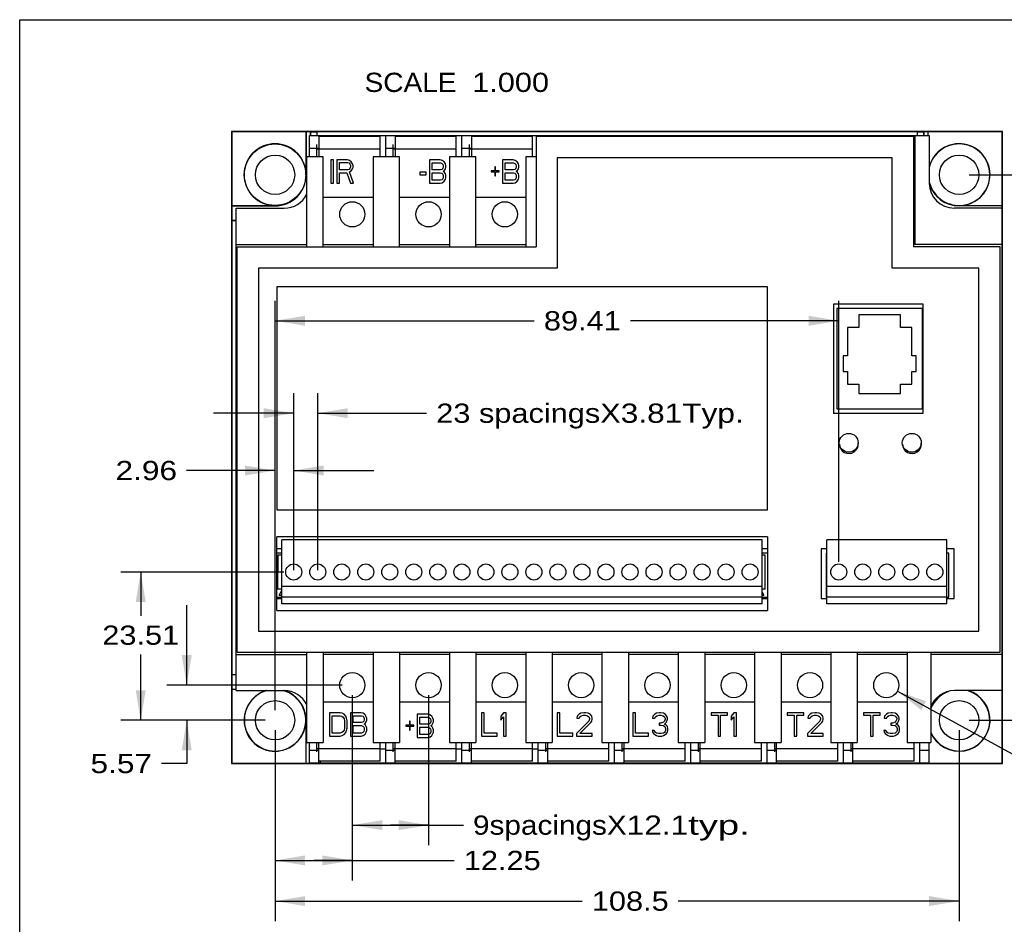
# Model space of a CAD drawing. Extents: x 0 to 11, y 0 to 8.5.
# Tile 2 of 3: x 0 to 6.1, y 2.9 to 8.5. Entities that reach past the tile are written whole.
import ezdxf
from ezdxf.enums import TextEntityAlignment as Align

# ---------------------------------------------------------------- set-up
doc = ezdxf.new("R2010")
doc.units = 0
doc.header["$LTSCALE"] = 0.605
doc.header["$MEASUREMENT"] = 0
doc.layers.get('0').update_dxf_attribs({"linetype": 'CONTINUOUS'})
doc.dimstyles.get("Standard").update_dxf_attribs({"dimtxt": 0.18, "dimasz": 0.18, "dimexe": 0.18, "dimexo": 0.0625, "dimgap": 0.09, "dimtad": 0, "dimtih": 1, "dimtoh": 1, "dimdec": 4, "dimzin": 0, "dimtxsty": 'STANDARD', "dimcen": 0.09, "dimazin": 3, "dimtfac": 1, "dimtdec": 4, "dimtofl": 0, "dimtmove": 0, "dimatfit": 3, "dimtolj": 1, "dimtzin": 0})

# ---------------------------------------------------------------- blocks, each defined once
blk = doc.blocks.new('*D0')
at = {"color": 2, "linetype": 'BYBLOCK'}
for p, q in [((2.0769, 4.2837), (2.0769, 3.1268)), ((1.5945, 4.0643), (1.5945, 3.1268)), ((1.5945, 3.2518), (1.8357, 3.2518)), ((2.0769, 3.2518), (1.8357, 3.2518)), ((1.8357, 3.2518), (2.7134, 3.2518))]:
    blk.add_line(p, q, dxfattribs=at)
for points in [[(1.782, 3.2206), (1.782, 3.2831), (1.5945, 3.2518)], [(1.8894, 3.2831), (1.8894, 3.2206), (2.0769, 3.2518)]]:
    blk.add_solid(points, dxfattribs=at)
at = {"color": 2, "linetype": 'BYBLOCK', "width": 1.090909}
blk.add_text('12.25', height=0.12, dxfattribs=at).set_placement((2.7734, 3.1918), (3.2534, 3.1918), align=Align.FIT)
blk = doc.blocks.new('*D1')
at = {"color": 2, "linetype": 'BYBLOCK'}
for p, q in [((2.0769, 4.2837), (2.0769, 3.3473)), ((2.5532, 4.2837), (2.5532, 3.3473)), ((2.0769, 3.4723), (2.315, 3.4723)), ((2.5532, 3.4723), (2.315, 3.4723)), ((2.315, 3.4723), (2.7706, 3.4723))]:
    blk.add_line(p, q, dxfattribs=at)
for points in [[(2.2644, 3.4411), (2.2644, 3.5036), (2.0769, 3.4723)], [(2.3657, 3.5036), (2.3657, 3.4411), (2.5532, 3.4723)]]:
    blk.add_solid(points, dxfattribs=at)
for s, width, p, p2 in [('9spacingsX', 0.888889, (2.8306, 3.4123), (3.7906, 3.4123)), ('12.1', 1.371429, (3.7906, 3.4123), (4.1746, 3.4123)), ('typ.', 1.066667, (4.1746, 3.4123), (4.5586, 3.4123))]:
    blk.add_text(s, height=0.12, dxfattribs=dict(at, width=width)).set_placement(p, p2, align=Align.FIT)
blk = doc.blocks.new('*D2')
at = {"color": 2, "linetype": 'BYBLOCK'}
for p, q in [((1.5945, 4.0643), (1.5945, 2.8732)), ((5.8661, 4.0643), (5.8661, 2.8732)), ((1.5945, 2.9982), (3.5127, 2.9982)), ((5.8661, 2.9982), (4.1127, 2.9982))]:
    blk.add_line(p, q, dxfattribs=at)
for points in [[(1.782, 2.967), (1.782, 3.0295), (1.5945, 2.9982)], [(5.6786, 3.0295), (5.6786, 2.967), (5.8661, 2.9982)]]:
    blk.add_solid(points, dxfattribs=at)
at = {"color": 2, "linetype": 'BYBLOCK', "width": 1.142857}
blk.add_text('108.5', height=0.12, dxfattribs=at).set_placement((3.5727, 2.9382), (4.0527, 2.9382), align=Align.FIT)
blk = doc.blocks.new('*D3')
at = {"color": 2, "linetype": 'BYBLOCK'}
for p, q in [((5.9286, 7.5323), (6.9679, 7.5323)), ((6.8429, 7.5323), (6.8429, 5.925)), ((6.8429, 4.1268), (6.8429, 5.685)), ((5.9286, 4.1268), (6.9679, 4.1268))]:
    blk.add_line(p, q, dxfattribs=at)
for points in [[(6.8117, 7.3448), (6.8742, 7.3448), (6.8429, 7.5323)], [(6.8742, 4.3143), (6.8117, 4.3143), (6.8429, 4.1268)]]:
    blk.add_solid(points, dxfattribs=at)
at = {"color": 2, "linetype": 'BYBLOCK', "width": 1.066667}
blk.add_text('86.5', height=0.12, dxfattribs=at).set_placement((6.6509, 5.745), (7.0349, 5.745), align=Align.FIT)
blk = doc.blocks.new('*D4')
at = {"color": 2, "linetype": 'BYBLOCK'}
for p, q in [((1.043, 4.3462), (1.043, 4.8462)), ((2.0144, 4.3462), (0.918, 4.3462)), ((1.532, 4.1268), (0.918, 4.1268)), ((1.043, 4.1268), (1.043, 3.857)), ((1.043, 3.857), (0.8864, 3.857))]:
    blk.add_line(p, q, dxfattribs=at)
for points in [[(1.0743, 4.5337), (1.0118, 4.5337), (1.043, 4.3462)], [(1.0118, 3.9393), (1.0743, 3.9393), (1.043, 4.1268)]]:
    blk.add_solid(points, dxfattribs=at)
at = {"color": 2, "linetype": 'BYBLOCK', "width": 1.066667}
blk.add_text('5.57', height=0.12, dxfattribs=at).set_placement((0.4424, 3.797), (0.8264, 3.797), align=Align.FIT)
blk = doc.blocks.new('*D5')
at = {"color": 2, "linetype": 'BYBLOCK'}
for p, q in [((1.5945, 4.1893), (1.5945, 5.811)), ((1.711, 5.0649), (1.711, 5.811)), ((1.5945, 5.686), (1.0425, 5.686)), ((1.711, 5.686), (2.211, 5.686))]:
    blk.add_line(p, q, dxfattribs=at)
for points in [[(1.407, 5.7173), (1.407, 5.6548), (1.5945, 5.686)], [(1.8985, 5.6548), (1.8985, 5.7173), (1.711, 5.686)]]:
    blk.add_solid(points, dxfattribs=at)
at = {"color": 2, "linetype": 'BYBLOCK', "width": 1.066667}
blk.add_text('2.96', height=0.12, dxfattribs=at).set_placement((0.5985, 5.626), (0.9825, 5.626), align=Align.FIT)
blk = doc.blocks.new('*D6')
at = {"color": 2, "linetype": 'BYBLOCK'}
for p, q in [((1.711, 5.0649), (1.711, 6.1687)), ((1.861, 5.0649), (1.861, 6.1687)), ((1.711, 6.0437), (1.211, 6.0437)), ((1.861, 6.0437), (2.5412, 6.0437))]:
    blk.add_line(p, q, dxfattribs=at)
for points in [[(1.5235, 6.075), (1.5235, 6.0125), (1.711, 6.0437)], [(2.0485, 6.0125), (2.0485, 6.075), (1.861, 6.0437)]]:
    blk.add_solid(points, dxfattribs=at)
for s, width, p, p2 in [('23 spacingsX', 0.872727, (2.6012, 5.9837), (3.7532, 5.9837)), ('3.81', 1.2, (3.7532, 5.9837), (4.1372, 5.9837)), ('Typ.', 1.066667, (4.1372, 5.9837), (4.5212, 5.9837))]:
    blk.add_text(s, height=0.12, dxfattribs=dict(at, width=width)).set_placement(p, p2, align=Align.FIT)
blk = doc.blocks.new('*D7')
at = {"color": 2, "linetype": 'BYBLOCK'}
for p, q in [((1.6485, 5.0524), (0.6308, 5.0524)), ((0.7558, 5.0524), (0.7558, 4.7781)), ((0.7558, 4.1268), (0.7558, 4.5381)), ((1.532, 4.1268), (0.6308, 4.1268))]:
    blk.add_line(p, q, dxfattribs=at)
for points in [[(0.7246, 4.8649), (0.7871, 4.8649), (0.7558, 5.0524)], [(0.7871, 4.3143), (0.7246, 4.3143), (0.7558, 4.1268)]]:
    blk.add_solid(points, dxfattribs=at)
at = {"color": 2, "linetype": 'BYBLOCK', "width": 1.090909}
blk.add_text('23.51', height=0.12, dxfattribs=at).set_placement((0.5158, 4.5981), (0.9958, 4.5981), align=Align.FIT)
blk = doc.blocks.new('*D8')
at = {"color": 2, "linetype": 'BYBLOCK'}
for p, q in [((1.5945, 4.1893), (1.5945, 6.7456)), ((5.1145, 5.1149), (5.1145, 6.7456)), ((1.5945, 6.6206), (3.2133, 6.6206)), ((5.1145, 6.6206), (3.8133, 6.6206))]:
    blk.add_line(p, q, dxfattribs=at)
for points in [[(1.782, 6.5894), (1.782, 6.6519), (1.5945, 6.6206)], [(4.927, 6.6519), (4.927, 6.5894), (5.1145, 6.6206)]]:
    blk.add_solid(points, dxfattribs=at)
at = {"color": 2, "linetype": 'BYBLOCK', "width": 1.090909}
blk.add_text('89.41', height=0.12, dxfattribs=at).set_placement((3.2733, 6.5606), (3.7533, 6.5606), align=Align.FIT)
blk = doc.blocks.new('*D9')
at = {"color": 2, "linetype": 'BYBLOCK'}
for p, q in [((5.4806, 4.3084), (6.4999, 3.7512)), ((6.4999, 3.7512), (6.6899, 3.7512))]:
    blk.add_line(p, q, dxfattribs=at)
blk.add_solid([(5.6301, 4.191), (5.6601, 4.2459), (5.4806, 4.3084)], dxfattribs=at)
for s, width, p, p2 in [('X.7mmX16mm', 0.923077, (7.3259, 3.6912), (8.2859, 3.6912)), ('11x ', 0.96, (6.7499, 3.6912), (7.1339, 3.6912)), ('M', 1.2, (7.1339, 3.6912), (7.2299, 3.6912)), ('4', 1.2, (7.2299, 3.6912), (7.3259, 3.6912))]:
    blk.add_text(s, height=0.12, dxfattribs=dict(at, width=width)).set_placement(p, p2, align=Align.FIT)
blk = doc.blocks.new('*U18')
at = {"color": 2, "linetype": 'BYBLOCK', "width": 0.8}
blk.add_text('SCALE  ', height=0.12, dxfattribs=at).set_placement((2.1534, 8.0489), (2.8254, 8.0489), align=Align.FIT)
blk = doc.blocks.new('*U19')
at = {"color": 2, "linetype": 'BYBLOCK', "width": 1.263158}
blk.add_text('1.000', height=0.12, dxfattribs=at).set_placement((2.8254, 8.0489), (3.3054, 8.0489), align=Align.FIT)

msp = doc.modelspace()

# ---------------------------------------------------------------- linework, layer by layer
for p, q in [((0, 0), (0, 8.5)), ((0, 8.5), (11, 8.5)), ((1.32324, 7.80199), (1.32324, 3.8571)), ((1.32324, 7.80199), (1.32489, 7.80034)), ((6.13741, 7.80199), (1.32324, 7.80199)), ((1.32489, 7.80034), (1.32489, 7.33899)), ((1.7878, 7.80034), (1.32489, 7.80034)), ((1.7878, 7.80034), (1.7878, 7.5323)), ((1.78901, 7.79962), (1.7878, 7.80034)), ((1.78901, 7.79962), (1.78901, 7.5323)), ((1.81462, 7.79962), (1.78901, 7.79962)), ((1.80914, 7.64439), (1.80914, 7.77628)), ((1.80914, 7.77628), (5.67922, 7.77628)), ((1.81462, 7.79962), (1.81497, 7.79982)), ((1.81462, 7.79962), (1.81462, 7.77628)), ((1.81497, 7.79982), (1.81497, 7.77628)), ((1.81497, 7.79982), (1.85468, 7.79982)), ((1.85468, 7.79982), (1.8552, 7.80013)), ((1.85468, 7.79982), (1.85468, 7.77628)), ((1.8552, 7.80013), (1.8552, 7.77628)), ((5.60545, 7.80013), (1.8552, 7.80013)), ((1.8682, 7.77628), (1.8682, 7.64439)), ((2.25009, 7.77038), (1.8682, 7.77038)), ((2.25009, 7.64439), (2.25009, 7.77038)), ((2.28552, 7.64439), (2.28552, 7.77628)), ((2.34458, 7.77628), (2.34458, 7.64439)), ((2.72647, 7.77038), (2.34458, 7.77038)), ((2.72647, 7.64439), (2.72647, 7.77038)), ((2.7619, 7.64439), (2.7619, 7.77628)), ((2.82095, 7.77628), (2.82095, 7.64439)), ((3.20284, 7.77038), (2.82095, 7.77038)), ((3.20284, 7.64439), (3.20284, 7.77038)), ((3.2245, 7.77038), (3.2245, 7.0814)), ((5.5808, 7.77038), (3.2245, 7.77038)), ((3.23828, 7.77628), (3.23828, 7.77038)), ((5.5808, 7.77038), (5.5808, 7.0814)), ((5.58867, 7.77628), (5.58867, 7.09715)), ((5.60545, 7.77628), (5.60545, 7.80013)), ((5.60596, 7.79982), (5.60545, 7.80013)), ((5.60596, 7.77628), (5.60596, 7.79982)), ((5.60596, 7.79982), (5.64568, 7.79982)), ((5.64568, 7.77628), (5.64568, 7.79982)), ((5.64602, 7.79962), (5.64568, 7.79982)), ((5.64602, 7.79962), (5.64602, 7.77628)), ((5.67164, 7.79962), (5.64602, 7.79962)), ((5.67164, 7.79962), (5.67284, 7.80034)), ((5.67164, 7.79962), (5.67164, 7.77628)), ((5.67284, 7.77628), (5.67284, 7.80034)), ((6.13576, 7.80034), (5.67284, 7.80034)), ((5.67922, 7.77628), (5.67922, 7.48101)), ((6.13741, 7.80199), (6.13576, 7.80034)), ((6.13576, 7.33899), (6.13576, 7.80034)), ((6.13741, 3.8571), (6.13741, 7.80199)), ((1.80914, 7.69754), (1.8682, 7.69754)), ((1.85639, 7.64439), (1.85639, 7.71994)), ((2.25009, 7.69164), (1.85639, 7.69164)), ((2.28552, 7.69754), (2.34458, 7.69754)), ((2.33277, 7.64439), (2.33277, 7.71994)), ((2.72647, 7.69164), (2.33277, 7.69164)), ((2.7619, 7.69754), (2.82095, 7.69754)), ((2.80914, 7.64439), (2.80914, 7.71994)), ((3.20284, 7.69164), (2.80914, 7.69164)), ((1.79143, 7.64439), (1.79143, 7.0814)), ((1.89576, 7.64439), (1.79143, 7.64439)), ((1.89576, 7.0814), (1.89576, 7.64439)), ((1.94229, 7.62483), (1.94229, 7.47916)), ((1.95868, 7.62483), (1.94229, 7.62483)), ((1.95868, 7.47916), (1.95868, 7.62483)), ((1.98053, 7.62483), (1.98053, 7.47916)), ((2.04608, 7.62483), (1.98053, 7.62483)), ((2.05974, 7.62173), (2.04608, 7.62483)), ((2.20678, 7.64439), (2.20678, 7.0814)), ((2.37214, 7.64439), (2.20678, 7.64439)), ((2.37214, 7.0814), (2.37214, 7.64439)), ((2.55957, 7.62483), (2.55957, 7.47916)), ((2.62512, 7.62483), (2.55957, 7.62483)), ((2.63877, 7.62173), (2.62512, 7.62483)), ((2.68316, 7.64439), (2.68316, 7.0814)), ((2.84851, 7.64439), (2.68316, 7.64439)), ((2.84851, 7.0814), (2.84851, 7.64439)), ((3.01569, 7.62483), (3.01569, 7.47916)), ((3.08124, 7.62483), (3.01569, 7.62483)), ((3.0949, 7.62173), (3.08124, 7.62483)), ((3.15954, 7.64439), (3.15954, 7.0814)), ((3.2245, 7.64439), (3.15954, 7.64439)), ((3.35639, 7.63849), (3.35639, 6.94951)), ((5.44891, 7.63849), (3.35639, 7.63849)), ((5.44891, 6.94951), (5.44891, 7.63849)), ((1.99692, 7.56284), (1.99692, 7.60933)), ((1.99692, 7.60933), (2.04881, 7.60933)), ((2.04881, 7.56284), (1.99692, 7.56284)), ((2.04881, 7.60933), (2.05701, 7.60623)), ((2.05701, 7.56594), (2.04881, 7.56284)), ((2.05701, 7.60623), (2.06247, 7.60003)), ((2.06247, 7.57214), (2.05701, 7.56594)), ((2.07066, 7.61243), (2.05974, 7.62173)), ((2.06247, 7.60003), (2.0652, 7.59073)), ((2.0652, 7.58144), (2.06247, 7.57214)), ((2.0652, 7.59073), (2.0652, 7.58144)), ((2.07886, 7.60003), (2.07066, 7.61243)), ((2.07066, 7.55664), (2.07886, 7.56904)), ((2.08159, 7.59073), (2.07886, 7.60003)), ((2.07886, 7.56904), (2.08159, 7.57834)), ((2.08159, 7.57834), (2.08159, 7.59073)), ((2.57595, 7.56284), (2.57595, 7.60623)), ((2.57595, 7.60623), (2.62785, 7.60623)), ((2.62785, 7.56284), (2.57595, 7.56284)), ((2.62785, 7.60623), (2.63604, 7.60313)), ((2.63604, 7.56594), (2.62785, 7.56284)), ((2.63604, 7.60313), (2.64151, 7.59693)), ((2.64151, 7.57214), (2.63604, 7.56594)), ((2.6497, 7.61243), (2.63877, 7.62173)), ((2.64151, 7.59693), (2.64424, 7.58763)), ((2.64424, 7.58144), (2.64151, 7.57214)), ((2.64424, 7.58763), (2.64424, 7.58144)), ((2.65789, 7.60003), (2.6497, 7.61243)), ((2.6497, 7.55664), (2.65789, 7.56904)), ((2.66062, 7.59073), (2.65789, 7.60003)), ((2.65789, 7.56904), (2.66062, 7.57834)), ((2.66062, 7.57834), (2.66062, 7.59073)), ((2.96653, 7.58144), (2.96653, 7.55664)), ((2.97199, 7.58144), (2.96653, 7.58144)), ((2.97199, 7.55664), (2.97199, 7.58144)), ((3.03208, 7.56284), (3.03208, 7.60623)), ((3.03208, 7.60623), (3.08398, 7.60623)), ((3.08398, 7.56284), (3.03208, 7.56284)), ((3.08398, 7.60623), (3.09217, 7.60313)), ((3.09217, 7.56594), (3.08398, 7.56284)), ((3.09217, 7.60313), (3.09763, 7.59693)), ((3.09763, 7.57214), (3.09217, 7.56594)), ((3.10583, 7.61243), (3.0949, 7.62173)), ((3.09763, 7.59693), (3.10036, 7.58763)), ((3.10036, 7.58144), (3.09763, 7.57214)), ((3.10036, 7.58763), (3.10036, 7.58144)), ((3.11402, 7.60003), (3.10583, 7.61243)), ((3.10583, 7.55664), (3.11402, 7.56904)), ((3.11675, 7.59073), (3.11402, 7.60003)), ((3.11402, 7.56904), (3.11675, 7.57834)), ((3.11675, 7.57834), (3.11675, 7.59073)), ((1.78901, 7.5323), (1.7878, 7.5323)), ((1.99692, 7.47916), (1.99692, 7.54424)), ((1.99692, 7.54424), (2.04335, 7.54424)), ((2.04335, 7.54424), (2.0652, 7.47916)), ((2.05974, 7.55044), (2.07066, 7.55664)), ((2.08432, 7.47916), (2.05974, 7.55044)), ((2.49948, 7.54734), (2.49948, 7.53185)), ((2.53772, 7.54734), (2.49948, 7.54734)), ((2.49948, 7.53185), (2.53772, 7.53185)), ((2.53772, 7.53185), (2.53772, 7.54734)), ((2.57595, 7.49775), (2.57595, 7.54424)), ((2.57595, 7.54424), (2.62785, 7.54424)), ((2.62785, 7.54424), (2.63604, 7.54114)), ((2.63604, 7.54114), (2.64151, 7.53495)), ((2.64151, 7.50705), (2.63604, 7.50085)), ((2.64151, 7.53495), (2.64424, 7.52565)), ((2.64424, 7.51635), (2.64151, 7.50705)), ((2.64424, 7.55354), (2.6497, 7.55664)), ((2.6497, 7.55044), (2.64424, 7.55354)), ((2.64424, 7.52565), (2.64424, 7.51635)), ((2.65789, 7.53804), (2.6497, 7.55044)), ((2.6497, 7.49155), (2.65789, 7.50395)), ((2.66062, 7.52875), (2.65789, 7.53804)), ((2.65789, 7.50395), (2.66062, 7.51325)), ((2.66062, 7.51325), (2.66062, 7.52875)), ((2.94468, 7.55664), (2.94468, 7.55044)), ((2.96653, 7.55664), (2.94468, 7.55664)), ((2.94468, 7.55044), (2.96653, 7.55044)), ((2.96653, 7.55044), (2.96653, 7.52565)), ((2.96653, 7.52565), (2.97199, 7.52565)), ((2.99384, 7.55664), (2.97199, 7.55664)), ((2.97199, 7.52565), (2.97199, 7.55044)), ((2.97199, 7.55044), (2.99384, 7.55044)), ((2.99384, 7.55044), (2.99384, 7.55664)), ((3.03208, 7.49775), (3.03208, 7.54424)), ((3.03208, 7.54424), (3.08398, 7.54424)), ((3.08398, 7.54424), (3.09217, 7.54114)), ((3.09217, 7.54114), (3.09763, 7.53495)), ((3.09763, 7.50705), (3.09217, 7.50085)), ((3.09763, 7.53495), (3.10036, 7.52565)), ((3.10036, 7.51635), (3.09763, 7.50705)), ((3.10036, 7.55354), (3.10583, 7.55664)), ((3.10583, 7.55044), (3.10036, 7.55354)), ((3.10036, 7.52565), (3.10036, 7.51635)), ((3.11402, 7.53804), (3.10583, 7.55044)), ((3.10583, 7.49155), (3.11402, 7.50395)), ((3.11675, 7.52875), (3.11402, 7.53804)), ((3.11402, 7.50395), (3.11675, 7.51325)), ((3.11675, 7.51325), (3.11675, 7.52875)), ((1.94229, 7.47916), (1.95868, 7.47916)), ((1.98053, 7.47916), (1.99692, 7.47916)), ((2.0652, 7.47916), (2.08432, 7.47916)), ((2.55957, 7.47916), (2.62512, 7.47916)), ((2.62785, 7.49775), (2.57595, 7.49775)), ((2.62512, 7.47916), (2.63877, 7.48226)), ((2.63604, 7.50085), (2.62785, 7.49775)), ((2.63877, 7.48226), (2.6497, 7.49155)), ((3.01569, 7.47916), (3.08124, 7.47916)), ((3.08398, 7.49775), (3.03208, 7.49775)), ((3.08124, 7.47916), (3.0949, 7.48226)), ((3.09217, 7.50085), (3.08398, 7.49775)), ((3.0949, 7.48226), (3.10583, 7.49155)), ((1.89576, 7.39242), (2.20678, 7.39242)), ((2.37214, 7.39242), (2.68316, 7.39242)), ((2.84851, 7.39242), (3.15954, 7.39242)), ((1.32561, 7.33779), (1.32489, 7.33899)), ((1.5945, 7.33899), (1.32489, 7.33899)), ((1.32561, 7.33779), (1.32561, 7.24687)), ((1.32561, 7.33779), (1.5945, 7.33779)), ((1.35245, 4.31172), (1.35245, 7.32353)), ((1.35245, 7.32353), (1.65166, 7.32353)), ((1.5945, 7.33779), (1.5945, 7.33899)), ((6.13591, 7.32353), (5.8367, 7.32353)), ((6.13576, 7.33899), (5.86615, 7.33899)), ((5.86615, 7.33779), (5.86615, 7.33899)), ((6.13504, 7.33779), (5.86615, 7.33779)), ((6.13504, 7.33779), (6.13576, 7.33899)), ((6.13504, 7.32353), (6.13504, 7.33779)), ((6.13591, 4.31172), (6.13591, 7.32353)), ((1.32561, 7.24687), (1.32509, 7.24601)), ((1.32509, 7.24601), (1.32509, 4.41308)), ((1.35245, 7.24601), (1.32509, 7.24601)), ((1.32561, 7.24687), (1.35245, 7.24687)), ((1.35245, 7.09715), (1.79143, 7.09715)), ((1.35836, 4.55187), (1.35836, 7.0814)), ((1.35836, 7.0814), (3.2245, 7.0814)), ((1.89576, 7.09715), (2.20678, 7.09715)), ((2.37214, 7.09715), (2.68316, 7.09715)), ((2.84851, 7.09715), (3.15954, 7.09715)), ((6.12214, 7.0814), (5.5808, 7.0814)), ((6.13591, 7.09715), (5.58867, 7.09715)), ((6.12214, 4.55187), (6.12214, 7.0814)), ((1.49025, 6.94951), (1.49025, 4.68376)), ((3.35639, 6.94951), (1.49025, 6.94951)), ((5.99025, 6.94951), (5.44891, 6.94951)), ((5.99025, 4.68376), (5.99025, 6.94951)), ((1.60639, 6.83337), (1.60639, 5.43967)), ((4.66938, 6.83337), (1.60639, 6.83337)), ((4.66938, 5.43967), (4.66938, 6.83337)), ((5.64182, 6.7251), (5.08277, 6.7251)), ((5.08277, 6.7251), (5.08277, 6.044)), ((5.64182, 6.044), (5.64182, 6.7251)), ((5.63737, 6.69746), (5.10194, 6.69746)), ((5.10194, 6.69746), (5.10194, 6.07148)), ((5.49958, 6.65809), (5.23973, 6.65809)), ((5.23973, 6.65809), (5.23973, 6.57935)), ((5.49958, 6.57935), (5.49958, 6.65809)), ((5.63737, 6.07148), (5.63737, 6.69746)), ((5.23973, 6.57935), (5.16887, 6.57935)), ((5.16887, 6.57935), (5.16887, 6.40219)), ((5.57044, 6.57935), (5.49958, 6.57935)), ((5.57044, 6.40219), (5.57044, 6.57935)), ((5.16887, 6.40219), (5.14131, 6.40219)), ((5.14131, 6.40219), (5.14131, 6.30376)), ((5.598, 6.40219), (5.57044, 6.40219)), ((5.598, 6.30376), (5.598, 6.40219)), ((5.14131, 6.30376), (5.16887, 6.30376)), ((5.16887, 6.30376), (5.16887, 6.22502)), ((5.57044, 6.30376), (5.598, 6.30376)), ((5.57044, 6.22502), (5.57044, 6.30376)), ((5.16887, 6.22502), (5.23973, 6.22502)), ((5.23973, 6.22502), (5.23973, 6.16597)), ((5.49958, 6.22502), (5.57044, 6.22502)), ((5.49958, 6.16597), (5.49958, 6.22502)), ((5.23973, 6.16597), (5.49958, 6.16597)), ((5.08277, 6.044), (5.64182, 6.044)), ((5.10194, 6.07148), (5.63737, 6.07148)), ((1.60639, 5.43967), (4.66938, 5.43967)), ((1.60639, 4.81172), (1.60639, 5.27235)), ((4.66938, 5.27235), (1.60639, 5.27235)), ((1.63601, 4.85442), (1.63601, 5.25242)), ((4.63601, 5.25242), (1.63601, 5.25242)), ((4.63601, 4.85442), (4.63601, 5.25242)), ((4.66938, 5.27235), (4.66938, 4.81172)), ((5.78955, 5.25242), (5.03955, 5.25242)), ((5.03955, 4.85442), (5.03955, 5.25242)), ((5.78955, 4.85442), (5.78955, 5.25242)), ((1.63601, 5.19754), (1.60639, 5.19754)), ((1.63601, 5.17042), (1.60639, 5.17042)), ((4.66938, 5.19754), (4.63601, 5.19754)), ((4.66887, 5.17042), (4.63601, 5.17042)), ((5.03955, 5.19754), (5.00403, 5.19754)), ((5.00403, 5.19754), (5.00403, 4.88652)), ((5.03955, 5.17042), (5.03501, 5.17042)), ((5.03501, 5.17042), (5.03501, 4.89483)), ((5.83473, 5.19754), (5.78955, 5.19754)), ((5.80273, 5.17042), (5.78955, 5.17042)), ((5.80273, 4.89483), (5.80273, 5.17042)), ((5.83473, 4.88652), (5.83473, 5.19754)), ((1.61099, 5.15742), (1.61084, 4.94613)), ((1.63601, 5.15742), (1.61099, 5.15742)), ((4.65588, 5.15742), (4.63601, 5.15742)), ((4.65588, 4.94613), (4.65588, 5.15742)), ((5.78973, 4.94605), (5.78973, 5.15742)), ((1.63601, 4.94613), (1.61084, 4.94613)), ((1.62029, 4.90782), (1.63601, 4.9365)), ((1.63601, 4.96342), (4.63601, 4.96342)), ((4.65588, 4.94613), (4.63601, 4.94613)), ((4.63601, 4.92655), (4.64627, 4.90782)), ((5.03955, 4.96342), (5.78955, 4.96342)), ((1.60639, 4.89483), (1.63601, 4.89483)), ((1.60639, 4.88652), (1.63601, 4.88652)), ((1.62029, 4.90782), (1.63601, 4.90782)), ((1.63601, 4.89642), (4.63601, 4.89642)), ((4.63601, 4.90782), (4.64627, 4.90782)), ((4.63601, 4.89483), (4.66887, 4.89483)), ((4.63601, 4.88652), (4.66938, 4.88652)), ((5.00403, 4.88652), (5.03955, 4.88652)), ((5.03501, 4.89483), (5.03955, 4.89483)), ((5.03955, 4.89642), (5.78955, 4.89642)), ((5.78955, 4.89483), (5.80273, 4.89483)), ((5.78955, 4.88652), (5.83473, 4.88652)), ((1.60639, 4.81172), (4.66938, 4.81172)), ((4.63601, 4.85442), (1.63601, 4.85442)), ((5.78955, 4.85442), (5.03955, 4.85442)), ((1.49025, 4.68376), (5.99025, 4.68376)), ((1.35836, 4.55187), (6.12214, 4.55187)), ((1.79143, 4.55187), (1.79143, 3.98888)), ((1.89576, 4.55187), (1.89576, 3.98888)), ((2.20678, 4.55187), (2.20678, 3.98888)), ((2.37214, 4.55187), (2.37214, 3.98888)), ((2.68316, 4.55187), (2.68316, 3.98888)), ((2.84851, 4.55187), (2.84851, 3.98888)), ((3.15954, 4.55187), (3.15954, 3.98888)), ((3.32489, 4.55187), (3.32489, 3.98888)), ((3.63591, 4.55187), (3.63591, 3.98888)), ((3.80127, 4.55187), (3.80127, 3.98888)), ((4.11229, 4.55187), (4.11229, 3.98888)), ((4.27765, 4.55187), (4.27765, 3.98888)), ((4.58867, 4.55187), (4.58867, 3.98888)), ((4.75403, 4.55187), (4.75403, 3.98888)), ((5.06505, 4.55187), (5.06505, 3.98888)), ((5.2304, 4.55187), (5.2304, 3.98888)), ((5.54143, 4.55187), (5.54143, 3.98888)), ((5.68906, 4.55187), (5.68906, 3.98888)), ((1.35245, 4.53809), (1.79143, 4.53809)), ((2.20678, 4.53809), (1.89576, 4.53809)), ((2.68316, 4.53809), (2.37214, 4.53809)), ((3.15954, 4.53809), (2.84851, 4.53809)), ((3.63591, 4.53809), (3.32489, 4.53809)), ((4.11229, 4.53809), (3.80127, 4.53809)), ((4.58867, 4.53809), (4.27765, 4.53809)), ((5.06505, 4.53809), (4.75403, 4.53809)), ((5.54143, 4.53809), (5.2304, 4.53809)), ((6.13591, 4.53809), (5.68906, 4.53809)), ((1.32561, 4.41222), (1.32509, 4.41308)), ((1.32509, 4.41308), (1.35245, 4.41308)), ((1.32561, 4.41222), (1.32561, 4.3213)), ((1.32561, 4.41222), (1.35245, 4.41222)), ((1.32561, 4.3213), (1.32489, 4.3201)), ((1.32489, 4.3201), (1.32489, 3.85875)), ((1.32489, 4.3201), (1.35245, 4.3201)), ((1.32561, 4.3213), (1.35245, 4.3213)), ((1.35245, 4.31172), (1.65166, 4.31172)), ((6.13591, 4.31172), (5.8367, 4.31172)), ((6.13576, 3.85875), (6.13576, 4.31172)), ((2.20678, 4.24085), (1.89576, 4.24085)), ((2.68316, 4.24085), (2.37214, 4.24085)), ((3.15954, 4.24085), (2.84851, 4.24085)), ((3.63591, 4.24085), (3.32489, 4.24085)), ((4.11229, 4.24085), (3.80127, 4.24085)), ((4.58867, 4.24085), (4.27765, 4.24085)), ((5.06505, 4.24085), (4.75403, 4.24085)), ((5.54143, 4.24085), (5.2304, 4.24085)), ((1.7878, 4.12679), (1.7878, 3.85875)), ((1.78901, 4.12679), (1.7878, 4.12679)), ((1.78901, 3.85948), (1.78901, 4.12679)), ((1.93513, 4.17392), (1.93513, 4.02825)), ((2.00068, 4.17392), (1.93513, 4.17392)), ((1.95152, 4.04685), (1.95152, 4.15532)), ((1.95152, 4.15532), (2.00068, 4.15532)), ((2.01434, 4.17082), (2.00068, 4.17392)), ((2.00068, 4.15532), (2.0116, 4.15223)), ((2.0116, 4.15223), (2.0198, 4.14603)), ((2.02526, 4.16462), (2.01434, 4.17082)), ((2.0198, 4.14603), (2.02526, 4.13673)), ((2.03619, 4.15223), (2.02526, 4.16462)), ((2.02526, 4.13673), (2.02799, 4.12433)), ((2.02799, 4.12433), (2.02799, 4.07784)), ((2.04165, 4.13983), (2.03619, 4.15223)), ((2.04438, 4.12433), (2.04165, 4.13983)), ((2.04438, 4.07784), (2.04438, 4.12433)), ((2.06623, 4.17392), (2.06623, 4.02825)), ((2.13178, 4.17392), (2.06623, 4.17392)), ((2.08262, 4.11193), (2.08262, 4.15532)), ((2.08262, 4.15532), (2.13451, 4.15532)), ((2.14544, 4.17082), (2.13178, 4.17392)), ((2.13451, 4.15532), (2.14271, 4.15223)), ((2.14271, 4.15223), (2.14817, 4.14603)), ((2.14817, 4.12123), (2.14271, 4.11503)), ((2.15636, 4.16152), (2.14544, 4.17082)), ((2.14817, 4.14603), (2.1509, 4.13673)), ((2.1509, 4.13053), (2.14817, 4.12123)), ((2.1509, 4.13673), (2.1509, 4.13053)), ((2.16456, 4.14913), (2.15636, 4.16152)), ((2.16729, 4.13983), (2.16456, 4.14913)), ((2.16456, 4.11813), (2.16729, 4.12743)), ((2.16729, 4.12743), (2.16729, 4.13983)), ((2.43882, 4.12092), (2.43336, 4.12092)), ((2.43336, 4.12092), (2.43336, 4.09613)), ((2.43882, 4.09613), (2.43882, 4.12092)), ((2.54807, 4.16431), (2.48252, 4.16431)), ((2.48252, 4.16431), (2.48252, 4.01864)), ((2.49891, 4.14572), (2.5508, 4.14572)), ((2.49891, 4.10233), (2.49891, 4.14572)), ((2.56173, 4.16121), (2.54807, 4.16431)), ((2.5508, 4.14572), (2.559, 4.14262)), ((2.559, 4.14262), (2.56446, 4.13642)), ((2.57265, 4.15192), (2.56173, 4.16121)), ((2.56446, 4.13642), (2.56719, 4.12712)), ((2.56719, 4.12092), (2.56446, 4.11163)), ((2.56719, 4.12712), (2.56719, 4.12092)), ((2.58085, 4.13952), (2.57265, 4.15192)), ((2.58358, 4.13022), (2.58085, 4.13952)), ((2.58358, 4.11782), (2.58358, 4.13022)), ((2.90033, 4.17392), (2.88395, 4.17392)), ((2.88395, 4.17392), (2.88395, 4.02825)), ((2.90033, 4.04685), (2.90033, 4.17392)), ((3.02051, 4.17392), (3.00412, 4.15223)), ((3.00412, 4.15223), (3.00412, 4.12743)), ((3.00412, 4.12743), (3.02051, 4.14913)), ((3.0369, 4.17392), (3.02051, 4.17392)), ((3.02051, 4.14913), (3.02051, 4.02825)), ((3.0369, 4.02825), (3.0369, 4.17392)), ((3.37278, 4.17392), (3.35639, 4.17392)), ((3.35639, 4.17392), (3.35639, 4.02825)), ((3.37278, 4.04685), (3.37278, 4.17392)), ((3.55304, 4.12123), (3.47656, 4.04375)), ((3.48203, 4.15223), (3.4793, 4.13983)), ((3.4793, 4.13983), (3.49295, 4.13983)), ((3.49295, 4.16462), (3.48203, 4.15223)), ((3.50388, 4.17082), (3.49295, 4.16462)), ((3.49295, 4.13983), (3.49841, 4.14913)), ((3.49841, 4.14913), (3.50661, 4.15532)), ((3.523, 4.17392), (3.50388, 4.17082)), ((3.50661, 4.15532), (3.52027, 4.15842)), ((3.52027, 4.15842), (3.53119, 4.15842)), ((3.53392, 4.17392), (3.523, 4.17392)), ((3.53119, 4.15842), (3.54485, 4.15532)), ((3.55031, 4.17082), (3.53392, 4.17392)), ((3.54485, 4.15532), (3.55304, 4.14913)), ((3.56123, 4.16462), (3.55031, 4.17082)), ((3.55304, 4.14913), (3.5585, 4.13983)), ((3.5585, 4.13363), (3.55304, 4.12123)), ((3.5585, 4.13983), (3.5585, 4.13363)), ((3.57216, 4.15223), (3.56123, 4.16462)), ((3.5667, 4.11193), (3.57216, 4.12123)), ((3.57489, 4.13983), (3.57216, 4.15223)), ((3.57216, 4.12123), (3.57489, 4.13363)), ((3.57489, 4.13363), (3.57489, 4.13983)), ((3.84522, 4.17392), (3.82883, 4.17392)), ((3.82883, 4.17392), (3.82883, 4.02825)), ((3.84522, 4.04685), (3.84522, 4.17392)), ((3.95447, 4.15223), (3.95174, 4.13983)), ((3.95174, 4.13983), (3.96539, 4.13983)), ((3.96539, 4.16462), (3.95447, 4.15223)), ((3.97632, 4.17082), (3.96539, 4.16462)), ((3.96539, 4.13983), (3.97086, 4.14913)), ((3.97086, 4.14913), (3.97905, 4.15532)), ((3.99544, 4.17392), (3.97632, 4.17082)), ((3.97905, 4.15532), (3.99271, 4.15842)), ((3.99271, 4.15842), (4.00363, 4.15842)), ((4.0009, 4.17392), (3.99544, 4.17392)), ((4.02002, 4.17082), (4.0009, 4.17392)), ((4.00363, 4.15842), (4.01729, 4.15532)), ((4.01729, 4.15532), (4.02548, 4.14913)), ((4.03094, 4.16462), (4.02002, 4.17082)), ((4.02548, 4.12123), (4.02002, 4.11503)), ((4.02548, 4.14913), (4.03094, 4.13983)), ((4.03094, 4.13363), (4.02548, 4.12123)), ((4.04187, 4.15223), (4.03094, 4.16462)), ((4.03094, 4.13983), (4.03094, 4.13363)), ((4.03641, 4.11193), (4.04187, 4.12123)), ((4.0446, 4.13983), (4.04187, 4.15223)), ((4.04187, 4.12123), (4.0446, 4.13363)), ((4.0446, 4.13363), (4.0446, 4.13983)), ((4.42081, 4.17392), (4.31702, 4.17392)), ((4.31702, 4.17392), (4.31702, 4.15842)), ((4.31702, 4.15842), (4.36072, 4.15842)), ((4.36072, 4.15842), (4.36072, 4.02825)), ((4.37711, 4.15842), (4.42081, 4.15842)), ((4.37711, 4.02825), (4.37711, 4.15842)), ((4.42081, 4.15842), (4.42081, 4.17392)), ((4.45904, 4.17392), (4.44266, 4.15223)), ((4.44266, 4.15223), (4.44266, 4.12743)), ((4.44266, 4.12743), (4.45904, 4.14913)), ((4.47543, 4.17392), (4.45904, 4.17392)), ((4.45904, 4.14913), (4.45904, 4.02825)), ((4.47543, 4.02825), (4.47543, 4.17392)), ((4.89718, 4.17392), (4.7934, 4.17392)), ((4.7934, 4.17392), (4.7934, 4.15842)), ((4.7934, 4.15842), (4.8371, 4.15842)), ((4.8371, 4.15842), (4.8371, 4.02825)), ((4.85348, 4.15842), (4.89718, 4.15842)), ((4.85348, 4.02825), (4.85348, 4.15842)), ((4.89718, 4.15842), (4.89718, 4.17392)), ((4.99551, 4.12123), (4.91904, 4.04375)), ((4.9245, 4.15223), (4.92177, 4.13983)), ((4.92177, 4.13983), (4.93542, 4.13983)), ((4.93542, 4.16462), (4.9245, 4.15223)), ((4.94635, 4.17082), (4.93542, 4.16462)), ((4.93542, 4.13983), (4.94089, 4.14913)), ((4.94089, 4.14913), (4.94908, 4.15532)), ((4.96547, 4.17392), (4.94635, 4.17082)), ((4.94908, 4.15532), (4.96274, 4.15842)), ((4.96274, 4.15842), (4.97366, 4.15842)), ((4.97639, 4.17392), (4.96547, 4.17392)), ((4.97366, 4.15842), (4.98732, 4.15532)), ((4.99278, 4.17082), (4.97639, 4.17392)), ((4.98732, 4.15532), (4.99551, 4.14913)), ((5.00371, 4.16462), (4.99278, 4.17082)), ((4.99551, 4.14913), (5.00097, 4.13983)), ((5.00097, 4.13363), (4.99551, 4.12123)), ((5.00097, 4.13983), (5.00097, 4.13363)), ((5.01463, 4.15223), (5.00371, 4.16462)), ((5.00917, 4.11193), (5.01463, 4.12123)), ((5.01736, 4.13983), (5.01463, 4.15223)), ((5.01463, 4.12123), (5.01736, 4.13363)), ((5.01736, 4.13363), (5.01736, 4.13983)), ((5.37356, 4.17392), (5.26977, 4.17392)), ((5.26977, 4.17392), (5.26977, 4.15842)), ((5.26977, 4.15842), (5.31347, 4.15842)), ((5.31347, 4.15842), (5.31347, 4.02825)), ((5.32986, 4.15842), (5.37356, 4.15842)), ((5.32986, 4.02825), (5.32986, 4.15842)), ((5.37356, 4.15842), (5.37356, 4.17392)), ((5.40088, 4.15223), (5.39814, 4.13983)), ((5.39814, 4.13983), (5.4118, 4.13983)), ((5.4118, 4.16462), (5.40088, 4.15223)), ((5.42273, 4.17082), (5.4118, 4.16462)), ((5.4118, 4.13983), (5.41726, 4.14913)), ((5.41726, 4.14913), (5.42546, 4.15532)), ((5.44185, 4.17392), (5.42273, 4.17082)), ((5.42546, 4.15532), (5.43911, 4.15842)), ((5.43911, 4.15842), (5.45004, 4.15842)), ((5.44731, 4.17392), (5.44185, 4.17392)), ((5.46643, 4.17082), (5.44731, 4.17392)), ((5.45004, 4.15842), (5.4637, 4.15532)), ((5.4637, 4.15532), (5.47189, 4.14913)), ((5.47735, 4.16462), (5.46643, 4.17082)), ((5.47189, 4.12123), (5.46643, 4.11503)), ((5.47189, 4.14913), (5.47735, 4.13983)), ((5.47735, 4.13363), (5.47189, 4.12123)), ((5.48828, 4.15223), (5.47735, 4.16462)), ((5.47735, 4.13983), (5.47735, 4.13363)), ((5.48281, 4.11193), (5.48828, 4.12123)), ((5.49101, 4.13983), (5.48828, 4.15223)), ((5.48828, 4.12123), (5.49101, 4.13363)), ((5.49101, 4.13363), (5.49101, 4.13983)), ((2.02526, 4.06544), (2.0198, 4.05615)), ((2.02799, 4.07784), (2.02526, 4.06544)), ((2.03619, 4.04995), (2.04165, 4.06234)), ((2.04165, 4.06234), (2.04438, 4.07784)), ((2.13451, 4.11193), (2.08262, 4.11193)), ((2.08262, 4.04685), (2.08262, 4.09334)), ((2.08262, 4.09334), (2.13451, 4.09334)), ((2.14271, 4.11503), (2.13451, 4.11193)), ((2.13451, 4.09334), (2.14271, 4.09024)), ((2.14271, 4.09024), (2.14817, 4.08404)), ((2.14817, 4.08404), (2.1509, 4.07474)), ((2.1509, 4.06544), (2.14817, 4.05615)), ((2.1509, 4.10264), (2.15636, 4.10573)), ((2.15636, 4.09954), (2.1509, 4.10264)), ((2.1509, 4.07474), (2.1509, 4.06544)), ((2.15636, 4.10573), (2.16456, 4.11813)), ((2.16456, 4.08714), (2.15636, 4.09954)), ((2.16729, 4.07784), (2.16456, 4.08714)), ((2.16456, 4.05305), (2.16729, 4.06234)), ((2.16729, 4.06234), (2.16729, 4.07784)), ((2.43336, 4.09613), (2.41151, 4.09613)), ((2.41151, 4.09613), (2.41151, 4.08993)), ((2.41151, 4.08993), (2.43336, 4.08993)), ((2.43336, 4.08993), (2.43336, 4.06514)), ((2.43336, 4.06514), (2.43882, 4.06514)), ((2.46067, 4.09613), (2.43882, 4.09613)), ((2.43882, 4.08993), (2.46067, 4.08993)), ((2.43882, 4.06514), (2.43882, 4.08993)), ((2.46067, 4.08993), (2.46067, 4.09613)), ((2.5508, 4.10233), (2.49891, 4.10233)), ((2.49891, 4.08373), (2.5508, 4.08373)), ((2.49891, 4.03724), (2.49891, 4.08373)), ((2.559, 4.10543), (2.5508, 4.10233)), ((2.5508, 4.08373), (2.559, 4.08063)), ((2.56446, 4.11163), (2.559, 4.10543)), ((2.559, 4.08063), (2.56446, 4.07443)), ((2.56446, 4.07443), (2.56719, 4.06514)), ((2.56719, 4.09303), (2.57265, 4.09613)), ((2.57265, 4.08993), (2.56719, 4.09303)), ((2.56719, 4.06514), (2.56719, 4.05584)), ((2.57265, 4.09613), (2.58085, 4.10853)), ((2.58085, 4.07753), (2.57265, 4.08993)), ((2.58085, 4.10853), (2.58358, 4.11782)), ((2.58358, 4.06823), (2.58085, 4.07753)), ((2.58358, 4.05274), (2.58358, 4.06823)), ((3.49841, 4.04375), (3.5667, 4.11193)), ((3.96266, 4.06234), (3.94901, 4.06234)), ((3.94901, 4.06234), (3.95174, 4.05305)), ((3.96539, 4.05615), (3.96266, 4.06234)), ((4.00363, 4.10883), (3.99271, 4.10883)), ((3.99271, 4.10883), (3.99271, 4.09644)), ((3.99271, 4.09644), (4.00363, 4.09644)), ((4.02002, 4.11503), (4.00363, 4.10883)), ((4.00363, 4.09644), (4.02002, 4.09334)), ((4.02002, 4.09334), (4.02821, 4.08714)), ((4.02548, 4.10264), (4.03641, 4.11193)), ((4.03914, 4.09644), (4.02548, 4.10264)), ((4.02821, 4.08714), (4.03368, 4.07474)), ((4.03368, 4.06234), (4.03094, 4.05615)), ((4.03368, 4.07474), (4.03368, 4.06234)), ((4.0446, 4.08714), (4.03914, 4.09644)), ((4.04733, 4.07474), (4.0446, 4.08714)), ((4.0446, 4.05305), (4.04733, 4.06234)), ((4.04733, 4.06234), (4.04733, 4.07474)), ((4.94089, 4.04375), (5.00917, 4.11193)), ((5.40907, 4.06234), (5.39541, 4.06234)), ((5.39541, 4.06234), (5.39814, 4.05305)), ((5.4118, 4.05615), (5.40907, 4.06234)), ((5.45004, 4.10883), (5.43911, 4.10883)), ((5.43911, 4.10883), (5.43911, 4.09644)), ((5.43911, 4.09644), (5.45004, 4.09644)), ((5.46643, 4.11503), (5.45004, 4.10883)), ((5.45004, 4.09644), (5.46643, 4.09334)), ((5.46643, 4.09334), (5.47462, 4.08714)), ((5.47189, 4.10264), (5.48281, 4.11193)), ((5.48555, 4.09644), (5.47189, 4.10264)), ((5.47462, 4.08714), (5.48008, 4.07474)), ((5.48008, 4.06234), (5.47735, 4.05615)), ((5.48008, 4.07474), (5.48008, 4.06234)), ((5.49101, 4.08714), (5.48555, 4.09644)), ((5.49374, 4.07474), (5.49101, 4.08714)), ((5.49101, 4.05305), (5.49374, 4.06234)), ((5.49374, 4.06234), (5.49374, 4.07474)), ((1.93513, 4.02825), (2.00068, 4.02825)), ((2.00068, 4.04685), (1.95152, 4.04685)), ((2.0116, 4.04995), (2.00068, 4.04685)), ((2.00068, 4.02825), (2.01434, 4.03135)), ((2.0198, 4.05615), (2.0116, 4.04995)), ((2.01434, 4.03135), (2.02526, 4.03755)), ((2.02526, 4.03755), (2.03619, 4.04995)), ((2.06623, 4.02825), (2.13178, 4.02825)), ((2.13451, 4.04685), (2.08262, 4.04685)), ((2.13178, 4.02825), (2.14544, 4.03135)), ((2.14271, 4.04995), (2.13451, 4.04685)), ((2.14817, 4.05615), (2.14271, 4.04995)), ((2.14544, 4.03135), (2.15636, 4.04065)), ((2.15636, 4.04065), (2.16456, 4.05305)), ((2.48252, 4.01864), (2.54807, 4.01864)), ((2.5508, 4.03724), (2.49891, 4.03724)), ((2.54807, 4.01864), (2.56173, 4.02174)), ((2.559, 4.04034), (2.5508, 4.03724)), ((2.56446, 4.04654), (2.559, 4.04034)), ((2.56173, 4.02174), (2.57265, 4.03104)), ((2.56719, 4.05584), (2.56446, 4.04654)), ((2.57265, 4.03104), (2.58085, 4.04344)), ((2.58085, 4.04344), (2.58358, 4.05274)), ((2.88395, 4.02825), (2.98227, 4.02825)), ((2.98227, 4.04685), (2.90033, 4.04685)), ((2.98227, 4.02825), (2.98227, 4.04685)), ((3.02051, 4.02825), (3.0369, 4.02825)), ((3.35639, 4.02825), (3.45471, 4.02825)), ((3.45471, 4.04685), (3.37278, 4.04685)), ((3.45471, 4.02825), (3.45471, 4.04685)), ((3.47656, 4.04375), (3.47656, 4.02825)), ((3.47656, 4.02825), (3.57489, 4.02825)), ((3.57489, 4.04375), (3.49841, 4.04375)), ((3.57489, 4.02825), (3.57489, 4.04375)), ((3.82883, 4.02825), (3.92716, 4.02825)), ((3.92716, 4.04685), (3.84522, 4.04685)), ((3.92716, 4.02825), (3.92716, 4.04685)), ((3.95174, 4.05305), (3.9572, 4.04375)), ((3.9572, 4.04375), (3.96539, 4.03755)), ((3.97086, 4.04995), (3.96539, 4.05615)), ((3.96539, 4.03755), (3.97632, 4.03135)), ((3.97632, 4.04685), (3.97086, 4.04995)), ((3.98998, 4.04375), (3.97632, 4.04685)), ((3.97632, 4.03135), (3.98724, 4.02825)), ((3.98724, 4.02825), (4.00909, 4.02825)), ((4.00636, 4.04375), (3.98998, 4.04375)), ((4.02002, 4.04685), (4.00636, 4.04375)), ((4.00909, 4.02825), (4.02002, 4.03135)), ((4.02548, 4.04995), (4.02002, 4.04685)), ((4.02002, 4.03135), (4.03094, 4.03755)), ((4.03094, 4.05615), (4.02548, 4.04995)), ((4.03094, 4.03755), (4.03914, 4.04375)), ((4.03914, 4.04375), (4.0446, 4.05305)), ((4.36072, 4.02825), (4.37711, 4.02825)), ((4.45904, 4.02825), (4.47543, 4.02825)), ((4.8371, 4.02825), (4.85348, 4.02825)), ((4.91904, 4.04375), (4.91904, 4.02825)), ((4.91904, 4.02825), (5.01736, 4.02825)), ((5.01736, 4.04375), (4.94089, 4.04375)), ((5.01736, 4.02825), (5.01736, 4.04375)), ((5.31347, 4.02825), (5.32986, 4.02825)), ((5.39814, 4.05305), (5.40361, 4.04375)), ((5.40361, 4.04375), (5.4118, 4.03755)), ((5.41726, 4.04995), (5.4118, 4.05615)), ((5.4118, 4.03755), (5.42273, 4.03135)), ((5.42273, 4.04685), (5.41726, 4.04995)), ((5.43638, 4.04375), (5.42273, 4.04685)), ((5.42273, 4.03135), (5.43365, 4.02825)), ((5.43365, 4.02825), (5.4555, 4.02825)), ((5.45277, 4.04375), (5.43638, 4.04375)), ((5.46643, 4.04685), (5.45277, 4.04375)), ((5.4555, 4.02825), (5.46643, 4.03135)), ((5.47189, 4.04995), (5.46643, 4.04685)), ((5.46643, 4.03135), (5.47735, 4.03755)), ((5.47735, 4.05615), (5.47189, 4.04995)), ((5.47735, 4.03755), (5.48555, 4.04375)), ((5.48555, 4.04375), (5.49101, 4.05305)), ((1.79143, 3.98888), (1.89576, 3.98888)), ((1.80914, 3.85896), (1.80914, 3.98888)), ((1.8682, 3.9377), (1.80914, 3.9377)), ((1.85639, 3.92983), (1.85639, 3.98888)), ((2.25009, 3.94951), (1.85639, 3.94951)), ((1.8682, 3.85896), (1.8682, 3.98888)), ((2.20678, 3.98888), (2.37214, 3.98888)), ((2.25009, 3.87077), (2.25009, 3.98888)), ((2.28552, 3.94569), (2.25009, 3.94569)), ((2.28552, 3.85896), (2.28552, 3.98888)), ((2.34458, 3.9377), (2.28552, 3.9377)), ((2.33277, 3.92983), (2.33277, 3.98888)), ((2.72647, 3.94951), (2.33277, 3.94951)), ((2.34458, 3.85896), (2.34458, 3.98888)), ((2.68316, 3.98888), (2.84851, 3.98888)), ((2.72647, 3.87077), (2.72647, 3.98888)), ((2.7619, 3.94569), (2.72647, 3.94569)), ((2.7619, 3.85896), (2.7619, 3.98888)), ((2.82095, 3.9377), (2.7619, 3.9377)), ((2.80914, 3.92983), (2.80914, 3.98888)), ((3.20284, 3.94951), (2.80914, 3.94951)), ((2.82095, 3.85896), (2.82095, 3.98888)), ((3.15954, 3.98888), (3.32489, 3.98888)), ((3.20284, 3.87077), (3.20284, 3.98888)), ((3.23828, 3.94569), (3.20284, 3.94569)), ((3.23828, 3.85896), (3.23828, 3.98888)), ((3.29733, 3.9377), (3.23828, 3.9377)), ((3.28552, 3.92983), (3.28552, 3.98888)), ((3.67922, 3.94951), (3.28552, 3.94951)), ((3.29733, 3.85896), (3.29733, 3.98888)), ((3.63591, 3.98888), (3.80127, 3.98888)), ((3.67922, 3.87077), (3.67922, 3.98888)), ((3.71466, 3.85896), (3.71466, 3.98888)), ((3.77371, 3.9377), (3.71466, 3.9377)), ((3.7619, 3.92983), (3.7619, 3.98888)), ((4.1556, 3.94951), (3.7619, 3.94951)), ((3.77371, 3.85896), (3.77371, 3.98888)), ((4.11229, 3.98888), (4.27765, 3.98888)), ((4.1556, 3.87077), (4.1556, 3.98888)), ((4.19103, 3.85896), (4.19103, 3.98888)), ((4.25009, 3.9377), (4.19103, 3.9377)), ((4.23828, 3.92983), (4.23828, 3.98888)), ((4.63198, 3.94951), (4.23828, 3.94951)), ((4.25009, 3.85896), (4.25009, 3.98888)), ((4.58867, 3.98888), (4.75403, 3.98888)), ((4.63198, 3.87077), (4.63198, 3.98888)), ((4.66741, 3.85896), (4.66741, 3.98888)), ((4.72647, 3.9377), (4.66741, 3.9377)), ((4.71466, 3.92983), (4.71466, 3.98888)), ((5.10836, 3.94951), (4.71466, 3.94951)), ((4.72647, 3.85896), (4.72647, 3.98888)), ((5.06505, 3.98888), (5.2304, 3.98888)), ((5.10836, 3.87077), (5.10836, 3.98888)), ((5.14379, 3.85896), (5.14379, 3.98888)), ((5.20284, 3.9377), (5.14379, 3.9377)), ((5.19103, 3.92983), (5.19103, 3.98888)), ((5.58473, 3.94951), (5.19103, 3.94951)), ((5.20284, 3.85896), (5.20284, 3.98888)), ((5.54143, 3.98888), (5.68906, 3.98888)), ((5.58473, 3.87077), (5.58473, 3.98888)), ((5.62017, 3.85896), (5.62017, 3.98888)), ((5.67922, 3.9377), (5.62017, 3.9377)), ((5.67922, 3.85896), (5.67922, 3.98888)), ((1.32324, 3.8571), (1.32489, 3.85875)), ((1.32324, 3.8571), (6.13741, 3.8571)), ((1.32489, 3.85875), (1.7878, 3.85875)), ((1.78901, 3.85948), (1.7878, 3.85875)), ((1.78901, 3.85948), (1.80914, 3.85948)), ((5.67922, 3.85896), (1.80914, 3.85896)), ((2.25009, 3.87077), (1.8682, 3.87077)), ((1.8682, 3.85948), (1.87835, 3.85948)), ((1.87835, 3.85948), (1.87835, 3.87077)), ((2.72647, 3.87077), (2.34458, 3.87077)), ((3.20284, 3.87077), (2.82095, 3.87077)), ((3.67922, 3.87077), (3.29733, 3.87077)), ((4.1556, 3.87077), (3.77371, 3.87077)), ((4.63198, 3.87077), (4.25009, 3.87077)), ((5.10836, 3.87077), (4.72647, 3.87077)), ((5.58473, 3.87077), (5.20284, 3.87077)), ((5.6725, 3.85896), (5.67284, 3.85875)), ((5.67284, 3.85875), (5.67284, 3.85896)), ((5.67284, 3.85875), (6.13576, 3.85875)), ((6.13741, 3.8571), (6.13576, 3.85875))]:
    msp.add_line(p, q)
for centre, radius in [((1.5945, 7.5323), 0.1919), ((1.5945, 7.5323), 0.12287), ((5.86615, 7.5323), 0.12287), ((2.07686, 7.28514), 0.07874), ((2.55324, 7.28514), 0.07874), ((3.02962, 7.28514), 0.07874), ((5.17674, 5.85888), 0.05906), ((5.57044, 5.85888), 0.05906), ((1.71101, 5.05242), 0.05), ((1.86101, 5.05242), 0.05), ((2.01101, 5.05242), 0.05), ((2.16101, 5.05242), 0.05), ((2.31101, 5.05242), 0.05), ((2.46101, 5.05242), 0.05), ((2.61101, 5.05242), 0.05), ((2.76101, 5.05242), 0.05), ((2.91101, 5.05242), 0.05), ((3.06101, 5.05242), 0.05), ((3.21101, 5.05242), 0.05), ((3.36101, 5.05242), 0.05), ((3.51101, 5.05242), 0.05), ((3.66101, 5.05242), 0.05), ((3.81101, 5.05242), 0.05), ((3.96101, 5.05242), 0.05), ((4.11101, 5.05242), 0.05), ((4.26101, 5.05242), 0.05), ((4.41101, 5.05242), 0.05), ((4.56101, 5.05242), 0.05), ((5.11455, 5.05242), 0.05), ((5.26455, 5.05242), 0.05), ((5.41455, 5.05242), 0.05), ((5.56455, 5.05242), 0.05), ((5.71455, 5.05242), 0.05), ((2.07686, 4.34616), 0.07874), ((2.55324, 4.34616), 0.07874), ((3.02962, 4.34616), 0.07874), ((3.50599, 4.34616), 0.07874), ((3.98237, 4.34616), 0.07874), ((4.45875, 4.34616), 0.07874), ((4.93513, 4.34616), 0.07874), ((5.41151, 4.34616), 0.07874), ((1.5945, 4.12679), 0.12287), ((5.86615, 4.12679), 0.12287)]:
    msp.add_circle(centre, radius)
for centre, radius, start, end in [((1.5945, 7.5323), 0.19331, 0, 270), ((5.86615, 7.5323), 0.19331, 270, 165.521243), ((5.86615, 7.5323), 0.1919, 195.353915, 167.145309), ((1.5945, 7.5323), 0.19451, 270, 0), ((5.8367, 7.48101), 0.15748, 180, 270), ((5.86615, 7.5323), 0.19451, 196.872787, 270), ((1.65166, 7.48101), 0.15748, 270, 333.207858), ((5.17725, 5.85109), 0.05906, 180, 5.534426), ((5.57095, 5.85109), 0.05906, 180, 5.534426), ((1.5945, 4.12679), 0.19331, 106.924926, 0), ((1.5945, 4.12679), 0.1919, 105.360403, 74.639597), ((1.65166, 4.15424), 0.15748, 26.792142, 90), ((1.5945, 4.12679), 0.19451, 0, 71.583264), ((5.8367, 4.15424), 0.15748, 90, 160.746982), ((5.86615, 4.12679), 0.1919, 202.591412, 74.639597), ((5.86615, 4.12679), 0.1919, 110.19354, 157.408588), ((5.86615, 4.12679), 0.19331, 203.599848, 73.075074), ((5.86615, 4.12679), 0.19451, 119.758362, 155.695398)]:
    msp.add_arc(centre, radius, start, end)

# ---------------------------------------------------------------- block references
at = {"color": 2}
for name in ['*U18', '*U19']:
    msp.add_blockref(name, (0, 0), dxfattribs=at)

# ---------------------------------------------------------------- dimensions: what is measured, and where the dimension line sits
for base, p1, p2, angle, picture, middle in [((6.84291, 7.5323), (5.92865, 4.12679), (5.92865, 7.5323), 90, '*D3', (6.84291, 5.80501)), ((0.7558, 5.05242), (1.532, 4.12679), (1.64851, 5.05242), 90, '*D7', (0.7558, 4.65813)), ((1.04301, 4.34616), (1.532, 4.12679), (2.01436, 4.34616), 90, '*D4', (0.63436, 3.85698)), ((2.07686, 3.47235), (2.55324, 4.28366), (2.07686, 4.28366), 180, '*D1', (3.69465, 3.47235))]:
    dim = msp.add_linear_dim(base=base, p1=p1, p2=p2, angle=angle, dimstyle='Standard', dxfattribs=at)
    dim.commit()
    dim.dimension.update_dxf_attribs({"geometry": picture, "text_midpoint": middle})
for base, p1, p2, picture, middle in [((5.114549, 6.620605), (1.594496, 4.18929), (5.114549, 5.114924), '*D8', (3.513315, 6.620605)), ((1.86101, 6.04372), (1.71101, 5.06492), (1.86101, 5.06492), '*D6', (3.56122, 6.04372)), ((1.71101, 5.68602), (1.5945, 4.18929), (1.71101, 5.06492), '*D5', (0.79054, 5.68602)), ((2.07686, 3.25184), (1.5945, 4.06429), (2.07686, 4.28366), '*D0', (3.01344, 3.25184)), ((5.86615, 2.998236), (1.594496, 4.06429), (5.86615, 4.06429), '*D2', (3.812667, 2.998236))]:
    dim = msp.add_linear_dim(base=base, p1=p1, p2=p2, dimstyle='Standard', dxfattribs=at)
    dim.commit()
    dim.dimension.update_dxf_attribs({"geometry": picture, "text_midpoint": middle})
dim = msp.add_diameter_dim_2p(p1=(5.4806, 4.30839), p2=(5.34242, 4.38393), dimstyle='Standard', dxfattribs=at)
dim.commit()
dim.dimension.update_dxf_attribs({"geometry": '*D9', "text_midpoint": (7.5179, 3.75117)})

doc.saveas('drawing.dxf')
